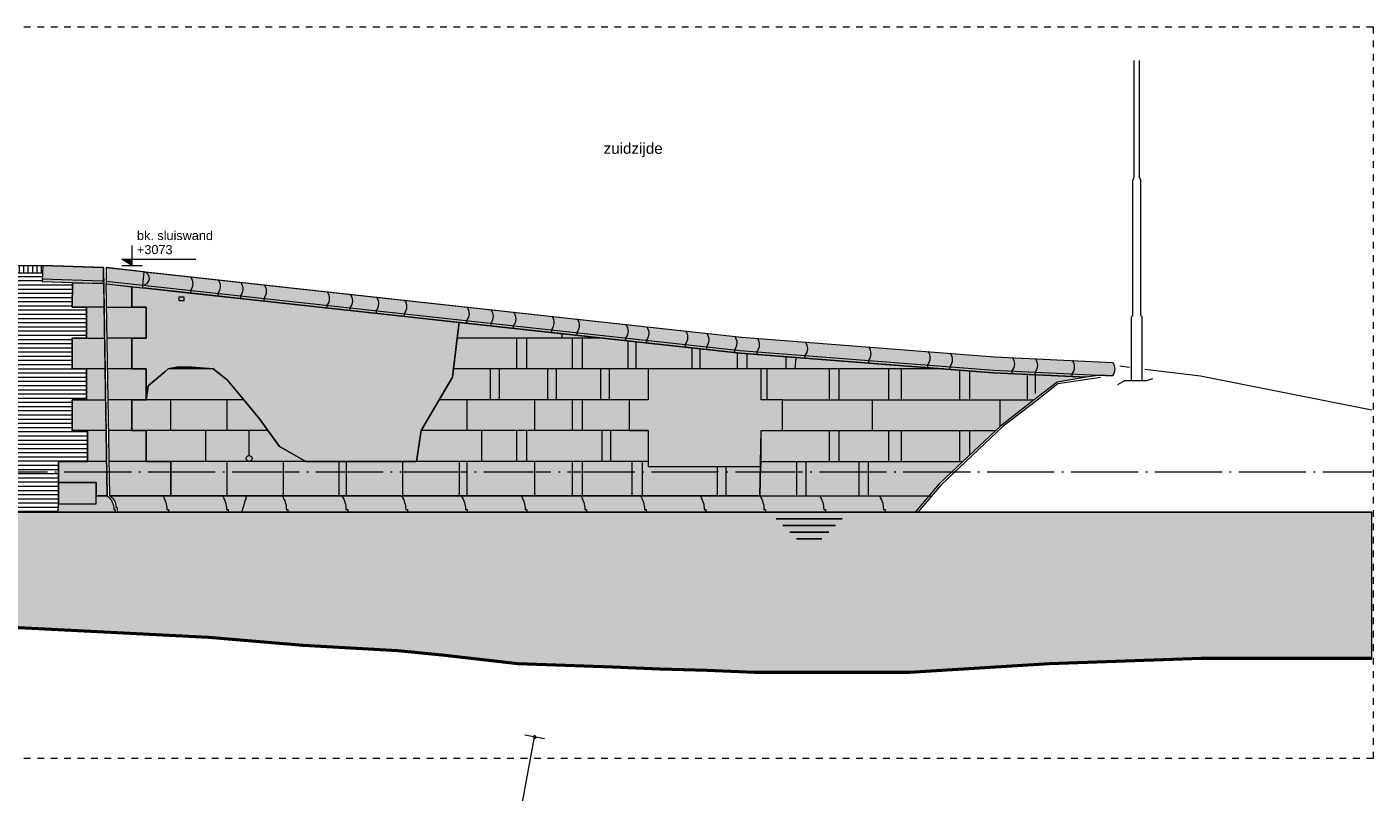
# Model space of a CAD drawing. Extents: x -294884 to 286267, y 0 to 1429765.
# Tile 170 of 178: x 7194 to 27250, y 1237691 to 1249093. Entities that reach past the tile are written whole.
import ezdxf

# ---------------------------------------------------------------- set-up
doc = ezdxf.new("R2010")
doc.units = 0
doc.header["$MEASUREMENT"] = 0
doc.linetypes.add('DASHDOT', pattern=[1250, 1000, -112.5, 25, -112.5])
doc.linetypes.add('DASHED', pattern=[200, 100, -100])
for name, color, linetype in [('A-0030-STRAMIEN', 1, 'Continuous'), ('A-0038-STR-MAATLIJN', 1, 'Continuous'), ('A-1100-TXT+MT-SO', 7, 'Continuous'), ('A-1130-TXT+MT-BE', 1, 'Continuous')]:
    doc.layers.add(name, color=color, linetype=linetype)
doc.dimstyles.new('@D00GM', dxfattribs={"dimtxt": 135, "dimasz": 1, "dimexe": 0.18, "dimexo": 0.0625, "dimgap": 13.5, "dimtad": 1, "dimdec": 0, "dimzin": 0, "dimdsep": 46, "dimtxsty": 'Standard', "dimblk": '^SD00____100_10', "dimcen": 0.09, "dimse1": 1, "dimse2": 1, "dimclrd": 1, "dimadec": 0, "dimazin": 0, "dimtfac": 1, "dimtdec": 4, "dimtmove": 0, "dimatfit": 3, "dimfxl": 0, "dimtolj": 1, "dimtzin": 0, "dimlwd": 13, "dimarcsym": 0})

# ---------------------------------------------------------------- blocks, each defined once
blk = doc.blocks.new('*D')
at = {"color": 1, "linetype": 'Continuous', "lineweight": 13}
for points in [[(62927, 114665), (63143, 119960)], [(63293, 119954), (62993, 119966)], [(79682, 118845), (79383, 118875)], [(79499, 118522), (79533, 118860)], [(78427, 113303), (78957, 118577)], [(79106, 118562), (78808, 118592)], [(79648, 118507), (79349, 118537)], [(79648, 118507), (79349, 118537)], [(79148, 115040), (79499, 118522)], [(78968, 113249), (79148, 115040)], [(79298, 115025), (78999, 115055)], [(79298, 115025), (78999, 115055)], [(63077, 114659), (62777, 114671)], [(78576, 113288), (78278, 113318)], [(79118, 113234), (78819, 113264)], [(79118, 113234), (78819, 113264)], [(78934, 112910), (78968, 113249)], [(79084, 112895), (78785, 112925)], [(-122398, 58428), (-122398, 58128)], [(-117098, 58425), (-117098, 58125)], [(-117098, 58275), (-122398, 58278)], [(26619, -2220), (26619, -1920)], [(26619, -2220), (26619, -1920)], [(31919, -2220), (31919, -1920)], [(31919, -2220), (31919, -1920)], [(26619, -2070), (31919, -2070)], [(26619, -2070), (31919, -2070)], [(117098, -58425), (117098, -58125)], [(122398, -58428), (122398, -58128)], [(117098, -58275), (122398, -58278)]]:
    blk.add_lwpolyline(points, dxfattribs=at)
at = {"color": 7, "linetype": 'Continuous', "lineweight": 18}
for points in [[(63166, 119959), (63144, 119983), (63120, 119961), (63142, 119937)], [(79555, 118858), (79535, 118883), (79510, 118863), (79530, 118838)], [(78980, 118574), (78960, 118599), (78934, 118579), (78955, 118554)], [(79521, 118520), (79501, 118545), (79476, 118524), (79496, 118499)], [(79521, 118520), (79501, 118545), (79476, 118524), (79496, 118499)], [(79171, 115037), (79151, 115063), (79126, 115042), (79146, 115017)], [(79171, 115037), (79151, 115063), (79126, 115042), (79146, 115017)], [(62950, 114664), (62928, 114688), (62904, 114666), (62926, 114642)], [(78450, 113301), (78429, 113326), (78404, 113305), (78425, 113280)], [(78991, 113246), (78971, 113272), (78945, 113251), (78966, 113226)], [(78991, 113246), (78971, 113272), (78945, 113251), (78966, 113226)], [(78957, 112908), (78937, 112933), (78911, 112913), (78932, 112888)], [(-122398, 58301), (-122421, 58278), (-122398, 58255), (-122375, 58278)], [(-117098, 58298), (-117121, 58275), (-117098, 58252), (-117075, 58275)], [(26619, -2093), (26642, -2070), (26619, -2047), (26596, -2070)], [(26619, -2093), (26642, -2070), (26619, -2047), (26596, -2070)], [(31919, -2093), (31942, -2070), (31919, -2047), (31896, -2070)], [(31919, -2093), (31942, -2070), (31919, -2047), (31896, -2070)], [(117098, -58298), (117121, -58275), (117098, -58252), (117075, -58275)], [(122398, -58301), (122421, -58278), (122398, -58255), (122375, -58278)]]:
    blk.add_lwpolyline(points, close=True, dxfattribs=at)
at = {"layer": 'A-0030-STRAMIEN', "color": 1, "linetype": 'Continuous', "lineweight": 13}
for points in [[(140965, 109469), (140670, 109524)], [(139855, 104285), (140818, 109496)], [(140003, 104257), (139708, 104312)], [(150193, -2166), (150193, -1866)], [(155493, -2166), (155493, -1866)], [(150193, -2016), (155493, -2016)], [(162027, -30782), (162027, -31082)], [(167327, -30782), (167327, -31082)], [(167327, -30932), (162027, -30932)]]:
    blk.add_lwpolyline(points, dxfattribs=at)
at = {"layer": 'A-0030-STRAMIEN', "color": 7, "linetype": 'Continuous', "lineweight": 18}
for points in [[(140840, 109492), (140822, 109519), (140795, 109501), (140814, 109474)], [(139878, 104280), (139859, 104307), (139833, 104289), (139851, 104262)], [(150193, -2039), (150216, -2016), (150193, -1993), (150170, -2016)], [(155493, -2039), (155516, -2016), (155493, -1993), (155470, -2016)], [(162027, -30909), (162004, -30932), (162027, -30955), (162050, -30932)], [(167327, -30909), (167304, -30932), (167327, -30955), (167350, -30932)]]:
    blk.add_lwpolyline(points, close=True, dxfattribs=at)
at = {"layer": 'A-0038-STR-MAATLIJN', "color": 1, "linetype": 'Continuous', "lineweight": 13}
for points in [[(54211, 116191), (54774, 129790)], [(54924, 129784), (54624, 129797)], [(93531, 103792), (95230, 122696)], [(95379, 122683), (95080, 122709)], [(54361, 116185), (54061, 116197)], [(132939, 106441), (134733, 116156)], [(134881, 116129), (134586, 116184)], [(141660, 114881), (141365, 114935)], [(140523, 109551), (141512, 114908)], [(139716, 105182), (140523, 109551)], [(140670, 109524), (140375, 109578)], [(140670, 109524), (140375, 109578)], [(133086, 106414), (132791, 106468)], [(139560, 104339), (139716, 105182)], [(139863, 105155), (139568, 105209)], [(139863, 105155), (139568, 105209)], [(139708, 104312), (139413, 104366)], [(93680, 103778), (93382, 103805)], [(58982, 102621), (58994, 102921)], [(58988, 102771), (64711, 102534)], [(64705, 102384), (64717, 102684)], [(136364, 96015), (136419, 96310)], [(136392, 96163), (141960, 95134)], [(141932, 94987), (141987, 95282)], [(98404, 84548), (98430, 84847)], [(98417, 84697), (105364, 84073)], [(105351, 83924), (105378, 84222)], [(27759, -1151), (27759, -1451)], [(41370, -1148), (41370, -1448)], [(80074, -1152), (80074, -1452)], [(99055, -1148), (99055, -1448)], [(151050, -1420), (151050, -1120)], [(160941, -1420), (160941, -1120)], [(41370, -1298), (27759, -1301)], [(99055, -1298), (80074, -1302)], [(151050, -1270), (160941, -1270)], [(150193, -1866), (150193, -1566)], [(151050, -1866), (151050, -1566)], [(151050, -1866), (151050, -1566)], [(155493, -1866), (155493, -1566)], [(155493, -1866), (155493, -1566)], [(160941, -1866), (160941, -1566)], [(85620, -2081), (85620, -1781)], [(85620, -2081), (85620, -1781)], [(150193, -1716), (151050, -1716)], [(151050, -1716), (155493, -1716)], [(155493, -1716), (160941, -1716)], [(163921, -1933), (163921, -1633)], [(163921, -1783), (167496, -1783)], [(167496, -1933), (167496, -1633)], [(87964, -2761), (87964, -2461)], [(89764, -2761), (89764, -2461)], [(89764, -2761), (89764, -2461)], [(93264, -2761), (93264, -2461)], [(87964, -2611), (89764, -2611)], [(89764, -2611), (93264, -2611)], [(16419, -29459), (16419, -29759)], [(30030, -29462), (30030, -29762)], [(16419, -29609), (30030, -29612)], [(85801, -29491), (85801, -29791)], [(85801, -29641), (104781, -29645)], [(104781, -29495), (104781, -29795)], [(156589, -30203), (156589, -29903)], [(166470, -30053), (156589, -30053)], [(166470, -30203), (166470, -29903)], [(91591, -30907), (91591, -30607)], [(95091, -30907), (95091, -30607)], [(95091, -30907), (95091, -30607)], [(96891, -30907), (96891, -30607)], [(95091, -30757), (91591, -30757)], [(96891, -30757), (95091, -30757)]]:
    blk.add_lwpolyline(points, dxfattribs=at)
at = {"layer": 'A-0038-STR-MAATLIJN', "color": 7, "linetype": 'Continuous', "lineweight": 18}
for points in [[(54797, 129790), (54775, 129813), (54751, 129791), (54773, 129768)], [(95253, 122694), (95232, 122719), (95207, 122698), (95228, 122673)], [(54234, 116190), (54212, 116214), (54188, 116192), (54210, 116168)], [(134756, 116152), (134737, 116179), (134711, 116161), (134729, 116134)], [(141535, 114904), (141516, 114930), (141490, 114912), (141508, 114885)], [(140545, 109547), (140527, 109574), (140500, 109555), (140519, 109528)], [(140545, 109547), (140527, 109574), (140500, 109555), (140519, 109528)], [(132961, 106437), (132943, 106463), (132916, 106445), (132934, 106418)], [(139738, 105178), (139720, 105205), (139693, 105186), (139712, 105159)], [(139738, 105178), (139720, 105205), (139693, 105186), (139712, 105159)], [(139583, 104335), (139564, 104362), (139538, 104343), (139556, 104317)], [(93554, 103790), (93533, 103815), (93508, 103794), (93529, 103769)], [(58987, 102748), (59011, 102770), (58989, 102794), (58965, 102772)], [(64710, 102511), (64734, 102533), (64712, 102557), (64688, 102535)], [(136387, 96140), (136414, 96158), (136396, 96185), (136369, 96167)], [(141956, 95112), (141982, 95130), (141964, 95157), (141937, 95138)], [(98415, 84674), (98440, 84695), (98419, 84720), (98394, 84699)], [(105362, 84050), (105387, 84071), (105366, 84096), (105342, 84075)], [(27759, -1278), (27736, -1301), (27759, -1324), (27782, -1301)], [(41370, -1275), (41347, -1298), (41370, -1321), (41393, -1298)], [(80074, -1279), (80051, -1302), (80074, -1325), (80097, -1302)], [(99055, -1275), (99032, -1298), (99055, -1321), (99078, -1298)], [(151050, -1293), (151073, -1270), (151050, -1247), (151027, -1270)], [(160941, -1293), (160964, -1270), (160941, -1247), (160918, -1270)], [(150193, -1739), (150216, -1716), (150193, -1693), (150170, -1716)], [(151050, -1739), (151073, -1716), (151050, -1693), (151027, -1716)], [(151050, -1739), (151073, -1716), (151050, -1693), (151027, -1716)], [(155493, -1739), (155516, -1716), (155493, -1693), (155470, -1716)], [(155493, -1739), (155516, -1716), (155493, -1693), (155470, -1716)], [(160941, -1739), (160964, -1716), (160941, -1693), (160918, -1716)], [(163921, -1806), (163944, -1783), (163921, -1760), (163898, -1783)], [(167496, -1806), (167519, -1783), (167496, -1760), (167473, -1783)], [(85620, -1954), (85643, -1931), (85620, -1908), (85597, -1931)], [(85620, -1954), (85643, -1931), (85620, -1908), (85597, -1931)], [(87964, -2634), (87987, -2611), (87964, -2588), (87941, -2611)], [(89764, -2634), (89787, -2611), (89764, -2588), (89741, -2611)], [(89764, -2634), (89787, -2611), (89764, -2588), (89741, -2611)], [(93264, -2634), (93287, -2611), (93264, -2588), (93241, -2611)], [(16419, -29586), (16442, -29609), (16419, -29632), (16396, -29609)], [(30030, -29589), (30053, -29612), (30030, -29635), (30007, -29612)], [(85801, -29618), (85824, -29641), (85801, -29664), (85778, -29641)], [(104781, -29622), (104804, -29645), (104781, -29668), (104758, -29645)], [(156589, -30076), (156566, -30053), (156589, -30030), (156612, -30053)], [(166470, -30076), (166447, -30053), (166470, -30030), (166492, -30053)], [(91591, -30780), (91568, -30757), (91591, -30734), (91614, -30757)], [(95091, -30780), (95068, -30757), (95091, -30734), (95114, -30757)], [(95091, -30780), (95068, -30757), (95091, -30734), (95114, -30757)], [(96891, -30780), (96868, -30757), (96891, -30734), (96914, -30757)]]:
    blk.add_lwpolyline(points, close=True, dxfattribs=at)
at = {"layer": 'A-0038-STR-MAATLIJN', "color": 1, "linetype": 'Continuous'}
blk.add_point((85620, -1931), dxfattribs=at)
at = {"layer": 'A-1130-TXT+MT-BE', "color": 1, "linetype": 'Continuous', "lineweight": 13}
for points in [[(62774, 119975), (63160, 129448)], [(63310, 129442), (63010, 129455)], [(62604, 115818), (62774, 119975)], [(62923, 119969), (62624, 119981)], [(62923, 119969), (62624, 119981)], [(62754, 115812), (62454, 115824)], [(62754, 115812), (62454, 115824)], [(62558, 114679), (62604, 115818)], [(62708, 114673), (62408, 114685)], [(-131879, 58064), (-131879, 57764)], [(-122398, 58058), (-122398, 57758)], [(-122398, 58058), (-122398, 57758)], [(-118237, 58056), (-118237, 57756)], [(-118237, 58056), (-118237, 57756)], [(-117097, 58055), (-117097, 57755)], [(-122398, 57908), (-131879, 57914)], [(-118237, 57906), (-122398, 57908)], [(-117097, 57905), (-118237, 57906)], [(26618, -1850), (26618, -1550)], [(27759, -1850), (27759, -1550)], [(27759, -1850), (27759, -1550)], [(31919, -1850), (31919, -1550)], [(31919, -1850), (31919, -1550)], [(41400, -1850), (41400, -1550)], [(26618, -1700), (27759, -1700)], [(27759, -1700), (31919, -1700)], [(31919, -1700), (41400, -1700)], [(25452, -30820), (25452, -30520)], [(25452, -30670), (30752, -30670)], [(30752, -30820), (30752, -30520)], [(71110, -33871), (70810, -33871)], [(70960, -34871), (70960, -33871)], [(115190, -33871), (114890, -33871)], [(115040, -34871), (115040, -33871)], [(71110, -34871), (70810, -34871)], [(115190, -34871), (114890, -34871)], [(117097, -58055), (117097, -57755)], [(118237, -58056), (118237, -57756)], [(118237, -58056), (118237, -57756)], [(122398, -58058), (122398, -57758)], [(122398, -58058), (122398, -57758)], [(117097, -57905), (118237, -57906)], [(118237, -57906), (122398, -57908)], [(122398, -57908), (131879, -57914)], [(131879, -58064), (131879, -57764)]]:
    blk.add_lwpolyline(points, dxfattribs=at)
at = {"layer": 'A-1130-TXT+MT-BE', "color": 7, "linetype": 'Continuous', "lineweight": 18}
for points in [[(63183, 129448), (63161, 129471), (63137, 129449), (63159, 129426)], [(62797, 119974), (62774, 119998), (62751, 119976), (62773, 119952)], [(62797, 119974), (62774, 119998), (62751, 119976), (62773, 119952)], [(62627, 115817), (62605, 115841), (62581, 115819), (62603, 115795)], [(62627, 115817), (62605, 115841), (62581, 115819), (62603, 115795)], [(62581, 114678), (62559, 114702), (62535, 114680), (62557, 114656)], [(-131879, 57937), (-131902, 57914), (-131879, 57891), (-131856, 57914)], [(-122398, 57931), (-122421, 57908), (-122398, 57885), (-122375, 57908)], [(-122398, 57931), (-122421, 57908), (-122398, 57885), (-122375, 57908)], [(-118237, 57929), (-118260, 57906), (-118237, 57883), (-118214, 57906)], [(-118237, 57929), (-118260, 57906), (-118237, 57883), (-118214, 57906)], [(-117097, 57928), (-117120, 57905), (-117097, 57882), (-117074, 57905)], [(26618, -1723), (26641, -1700), (26618, -1677), (26595, -1700)], [(27759, -1723), (27782, -1700), (27759, -1677), (27736, -1700)], [(27759, -1723), (27782, -1700), (27759, -1677), (27736, -1700)], [(31919, -1723), (31942, -1700), (31919, -1677), (31896, -1700)], [(31919, -1723), (31942, -1700), (31919, -1677), (31896, -1700)], [(41400, -1723), (41423, -1700), (41400, -1677), (41377, -1700)], [(25452, -30693), (25475, -30670), (25452, -30647), (25429, -30670)], [(30752, -30693), (30775, -30670), (30752, -30647), (30729, -30670)], [(70982, -33871), (70960, -33848), (70937, -33871), (70960, -33894)], [(115063, -33871), (115040, -33848), (115017, -33871), (115040, -33894)], [(70982, -34871), (70960, -34848), (70937, -34871), (70960, -34894)], [(115063, -34871), (115040, -34848), (115017, -34871), (115040, -34894)], [(117097, -57928), (117120, -57905), (117097, -57882), (117074, -57905)], [(118237, -57929), (118260, -57906), (118237, -57883), (118214, -57906)], [(118237, -57929), (118260, -57906), (118237, -57883), (118214, -57906)], [(122398, -57931), (122421, -57908), (122398, -57885), (122375, -57908)], [(122398, -57931), (122421, -57908), (122398, -57885), (122375, -57908)], [(131879, -57937), (131902, -57914), (131879, -57891), (131856, -57914)]]:
    blk.add_lwpolyline(points, close=True, dxfattribs=at)
at = {"color": 7, "linetype": 'Continuous', "char_height": 135, "attachment_point": 7, "line_spacing_factor": 0.933333}
for s, insert, rotation in [('{\\fArial|b0|i0|c12|p0;340}', (79443, 118543), 84.2582), ('{\\fArial|b0|i0|c12|p0;5300}', (62969, 117109), 87.6654), ('{\\fArial|b0|i0|c12|p0;3500}', (79246, 116581), 84.2577), ('{\\fArial|b0|i0|c12|p0;5300}', (78614, 115740), 84.2577), ('{\\fArial|b0|i0|c12|p0;1800}', (78980, 113945), 84.2577), ('{\\fArial|b0|i0|c12|p0;340}', (78879, 112931), 84.2582), ('{\\fArial|b0|i0|c12|p0;5300}', (-119954, 58369), 359.9654), ('{\\fArial|b0|i0|c12|p0;5300}', (119541, -58219), 359.9654)]:
    blk.add_mtext(s, dxfattribs=dict(at, insert=insert, rotation=rotation))
at = {"color": 7, "linetype": 'Continuous', "insert": (29063, -2013), "char_height": 135, "attachment_point": 7, "line_spacing_factor": 0.933333}
blk.add_mtext('{\\fArial|b0|i0|c12|p0;5300}', dxfattribs=at)
blk.add_mtext('{\\fArial|b0|i0|c12|p0;5300}', dxfattribs=at)
at = {"layer": 'A-0030-STRAMIEN', "color": 7, "linetype": 'Continuous', "insert": (140224, 106660), "char_height": 162, "attachment_point": 7, "rotation": 79.5354, "line_spacing_factor": 0.933333}
blk.add_mtext('{\\fArial|b0|i0|c12|p0;5300}', dxfattribs=at)
at = {"layer": 'A-0030-STRAMIEN', "color": 7, "linetype": 'Continuous', "char_height": 162, "attachment_point": 7, "line_spacing_factor": 0.933333}
for insert in [(152596, -1947), (164429, -30821)]:
    blk.add_mtext('{\\fArial|b0|i0|c12|p0;5300}', dxfattribs=dict(at, insert=insert))
at = {"layer": 'A-0038-STR-MAATLIJN', "color": 7, "linetype": 'Continuous', "char_height": 162, "attachment_point": 7, "line_spacing_factor": 0.933333}
for s, insert, rotation in [('{\\fArial|b0|i0|c12|p0;13611}', (54411, 122684), 87.6307), ('{\\fArial|b0|i0|c12|p0;18980}', (94284, 112942), 84.865), ('{\\fArial|b0|i0|c12|p0;5448}', (140905, 111999), 79.5354), ('{\\fArial|b0|i0|c12|p0;9880}', (133723, 111068), 79.535), ('{\\fArial|b0|i0|c12|p0;4443}', (140007, 107136), 79.5354), ('{\\fArial|b0|i0|c12|p0;857}', (139536, 104591), 79.5354), ('{\\fArial|b0|i0|c12|p0;5728}', (61605, 102732), 357.6307), ('{\\fArial|b0|i0|c12|p0;5662}', (138945, 95761), 349.535), ('{\\fArial|b0|i0|c12|p0;6975}', (101650, 84476), 354.865), ('{\\fArial|b0|i0|c12|p0;13611}', (34255, -1189), 0.011), ('{\\fArial|b0|i0|c12|p0;18980}', (89255, -1189), 0.011), ('{\\fArial|b0|i0|c12|p0;9890}', (155748, -1201), 0), ('{\\fArial|b0|i0|c12|p0;13611}', (22915, -29499), 359.989), ('{\\fArial|b0|i0|c12|p0;18980}', (94982, -29532), 359.989), ('{\\fArial|b0|i0|c12|p0;9880}', (161282, -29984), 360)]:
    blk.add_mtext(s, dxfattribs=dict(at, insert=insert, rotation=rotation))
for s, insert in [('{\\fArial|b0|i0|c12|p0;857}', (150436, -1647)), ('{\\fArial|b0|i0|c12|p0;4443}', (153024, -1647)), ('{\\fArial|b0|i0|c12|p0;5448}', (157970, -1647)), ('{\\fArial|b0|i0|c12|p0;3575}', (165461, -1714)), ('{\\fArial|b0|i0|c12|p0;1800}', (88617, -2542)), ('{\\fArial|b0|i0|c12|p0;3500}', (91267, -2542)), ('{\\fArial|b0|i0|c12|p0;3500}', (93094, -30688)), ('{\\fArial|b0|i0|c12|p0;1800}', (95744, -30688))]:
    blk.add_mtext(s, dxfattribs=dict(at, insert=insert))
at = {"layer": 'A-1130-TXT+MT-BE', "color": 7, "linetype": 'Continuous', "char_height": 135, "attachment_point": 7, "line_spacing_factor": 0.933333}
for s, insert, rotation in [('{\\fArial|b0|i0|c12|p0;9481}', (62901, 124508), 87.6653), ('{\\fArial|b0|i0|c12|p0;4160}', (62623, 117693), 87.6653), ('{\\fArial|b0|i0|c12|p0;1140}', (62515, 115045), 87.6653), ('{\\fArial|b0|i0|c12|p0;9481}', (-127344, 58004), 359.9653), ('{\\fArial|b0|i0|c12|p0;4160}', (-120524, 58000), 359.9653), ('{\\fArial|b0|i0|c12|p0;1140}', (-117873, 57998), 359.9653), ('{\\fArial|b0|i0|c12|p0;1140}', (26982, -1643), 360), ('{\\fArial|b0|i0|c12|p0;4160}', (29633, -1643), 360), ('{\\fArial|b0|i0|c12|p0;9481}', (36454, -1643), 360), ('{\\fArial|b0|i0|c12|p0;1000}', (70902, -34578), 90), ('{\\fArial|b0|i0|c12|p0;1000}', (114982, -34578), 90), ('{\\fArial|b0|i0|c12|p0;1140}', (117461, -57848), 359.9654), ('{\\fArial|b0|i0|c12|p0;4160}', (120111, -57849), 359.9654), ('{\\fArial|b0|i0|c12|p0;9481}', (126932, -57853), 359.9654)]:
    blk.add_mtext(s, dxfattribs=dict(at, insert=insert, rotation=rotation))
at = {"layer": 'A-1130-TXT+MT-BE', "color": 7, "linetype": 'Continuous', "insert": (27896, -30612), "char_height": 135, "attachment_point": 7, "line_spacing_factor": 0.933333}
blk.add_mtext('{\\fArial|b0|i0|c12|p0;5300}', dxfattribs=at)
blk = doc.blocks.new('^SD00____100_10')
at = {"layer": 'A-1130-TXT+MT-BE', "color": 7, "linetype": 'Continuous', "lineweight": 18}
blk.add_lwpolyline([(0, -23), (23, 0), (0, 23), (-23, 0)], close=True, dxfattribs=at)
at = {"layer": 'A-1130-TXT+MT-BE', "color": 1, "linetype": 'Continuous', "lineweight": 13}
blk.add_lwpolyline([(0, -150), (0, 150)], dxfattribs=at)
blk = doc.blocks.new('M-NIEUW_271')
at = {"linetype": 'Continuous', "lineweight": 5}
h = blk.add_hatch(dxfattribs=at)
h.set_pattern_fill('@AVMWV', color=8, style=0, pattern_type=0)
h.set_pattern_definition([(90, (0, 0), (-65, 4e-15), [])])
h.paths.add_polyline_path([(167177, -31667), (167177, -31777), (170410, -31777), (170412, -31667)], flags=0)
for color, points in [(8, [(171317, -31694), (171316, -31939), (171300, -31934), (170403, -31907), (170413, -31667)]), (253, [(171591, -31572), (171741, -31572), (171741, -31667)]), (8, [(171925, -31760), (171903, -31959), (171903, -32000), (171359, -31940), (171355, -31698)]), (8, [(171903, -32000), (171903, -31959), (171925, -31760), (180823, -32732), (184594, -33025), (186352, -33110, -0.331341), (186348, -33310), (186161, -33301), (185961, -33332), (184579, -33264), (180801, -32971)]), (8, [(171372, -35100), (171210, -35100), (171210, -34902), (170646, -34902), (170646, -34587), (171077, -34587), (171077, -34127), (170850, -34127), (170850, -33667), (171065, -33667), (171065, -33207), (170850, -33207), (170850, -32747), (171065, -32747), (171065, -32287), (170850, -32287), (170853, -31929), (171304, -31934), (171321, -31936)]), (8, [(171359, -31940), (171741, -31982), (171741, -32287), (171955, -32287), (171955, -32747), (171741, -32747), (171741, -33207), (171955, -33207), (171955, -33667), (171741, -33667), (171741, -34127), (171955, -34127), (171955, -34587), (172319, -34587), (172319, -35100), (171410, -35100)]), (254, [(176615, -32514), (176587, -32747), (176531, -33207), (176516, -33331), (176319, -33667), (176050, -34127), (175980, -34587), (174330, -34587), (173940, -34361), (173768, -34127), (173640, -33951), (173410, -33667), (173160, -33371), (172950, -33207), (172630, -33181), (172410, -33181), (172280, -33207), (172230, -33250), (171984, -33461), (171955, -33667), (171955, -33207), (171741, -33207), (171741, -32747), (171955, -32747), (171955, -32287), (171741, -32287), (171741, -31982), (171903, -32000), (172611, -32077), (174646, -32299)]), (8, [(172319, -35100), (172319, -35021), (172319, -34971), (172319, -34871), (172319, -34587), (171955, -34587), (171955, -34127), (171741, -34127), (171741, -33667), (171955, -33667), (171966, -33594), (171984, -33461), (172230, -33250), (172280, -33207), (172410, -33181), (172630, -33181), (172950, -33207), (173160, -33371), (173410, -33667), (173640, -33951), (173940, -34361), (174330, -34587), (175418, -34587), (175980, -34587), (176050, -34127), (176516, -33331), (176615, -32514), (180801, -32971), (182459, -33100), (184579, -33264), (185961, -33332), (185523, -33403), (185182, -33668), (184704, -34038), (184670, -34070), (184610, -34127), (184122, -34587), (183768, -34921), (183411, -35340), (173376, -35340), (173452, -35100), (179430, -35100), (181097, -35100), (181116, -34127), (181431, -34127), (181431, -33667), (181113, -33667), (181113, -33207), (179430, -33207), (179430, -33667), (179150, -33667), (179150, -34127), (179430, -34127), (179430, -34661), (181106, -34661), (181097, -35100), (173452, -35100)]), (254, [(179430, -34127), (179150, -34127), (179150, -33667), (179430, -33667), (179430, -33207), (181113, -33207), (181113, -33667), (181431, -33667), (181431, -34127), (181116, -34127), (181116, -34503), (181116, -34661), (180056, -34661), (179430, -34661)]), (8, [(170646, -35220), (170646, -34902), (171210, -34902), (171210, -35100), (171372, -35100, -0.236169), (171472, -35300), (171492, -35300), (171492, -35340), (170641, -35340)]), (8, [(173452, -35100), (173376, -35340), (171522, -35340), (171522, -35270), (171500, -35270, 0.28015), (171410, -35100)]), (111, [(135732, -37882), (135732, -35340), (190212, -35340), (190212, -37521), (187671, -37521), (185410, -37600), (183324, -37730), (181018, -37730), (180312, -37700), (179607, -37680), (178901, -37650), (177490, -37600), (176408, -37480), (175703, -37410), (174997, -37370), (174292, -37330), (173586, -37270), (172880, -37210), (168976, -37010), (168271, -37010), (167565, -37000), (166859, -37000), (165778, -37000), (165073, -37000), (164367, -37000), (163661, -37030), (162956, -37030), (162250, -37030), (161544, -37040), (160463, -37020), (159758, -37030), (159052, -37070), (158346, -37060), (157641, -37110), (156935, -37090), (156229, -37160), (155148, -37170), (154443, -37180), (153361, -37200), (152280, -37220), (151199, -37230), (150118, -37250), (149412, -37270), (148707, -37290), (148001, -37310), (146920, -37310), (146214, -37370), (145509, -37390), (144803, -37410), (143722, -37370), (143016, -37480), (142311, -37500), (140524, -37480), (139818, -37590), (139113, -37610), (137701, -37730), (136996, -37820), (136290, -37850)])]:
    blk.add_hatch(color=color, dxfattribs=at).paths.add_polyline_path(points, flags=0)
h = blk.add_hatch(dxfattribs=at)
h.set_pattern_fill('@AVMWH2', color=251, style=0, pattern_type=0)
h.set_pattern_definition([(0, (0, 0), (0, 62.5), [])])
h.paths.add_polyline_path([(156940, -35261), (156940, -34058), (157140, -34058), (157160, -33471), (157450, -33481), (157450, -33791), (157660, -33791), (157660, -33411), (157622, -33361), (157604, -32591), (157529, -32572), (157498, -31999), (157406, -31959), (157401, -31777), (162179, -31777), (162174, -32240), (162179, -32240), (162179, -31777), (170410, -31777), (170410, -31934), (170853, -31929), (170850, -32287), (171065, -32287), (171065, -32747), (170850, -32747), (170850, -33207), (171065, -33207), (171065, -33667), (170850, -33667), (170850, -34127), (171077, -34127), (171077, -34587), (170646, -34587), (170646, -35220), (170641, -35340), (169950, -35340), (169950, -34902), (166810, -34902), (166810, -34527), (166920, -34527), (166920, -34090), (166810, -34090), (166810, -33778), (166920, -33778), (166920, -33466), (166810, -33466), (166810, -33090), (166920, -33090), (166920, -32715), (166840, -32715), (166840, -32240), (166225, -32240), (166225, -32715), (166305, -32715), (166305, -33090), (166220, -33090), (166225, -33466), (166305, -33466), (166305, -33778), (166225, -33778), (166225, -34090), (166360, -34090), (166360, -34527), (166440, -34527), (166440, -34902), (164470, -34902), (164470, -35261), (163011, -35261), (163011, -34653), (163131, -34653), (163131, -34155), (163011, -34155), (163011, -33590), (163131, -33590), (163131, -33215), (163011, -33215), (163011, -32715), (163131, -32715), (163131, -32240), (162591, -32240), (162591, -32715), (162421, -32715), (162421, -33215), (162581, -33215), (162581, -33590), (162421, -33590), (162421, -35261)], flags=0)
at = {"color": 7, "linetype": 'DASHED', "lineweight": 0}
blk.add_lwpolyline([(135732, -39011), (135732, -28111), (190232, -28111), (190232, -39011)], close=True, dxfattribs=at)
at = {"color": 1, "linetype": 'Continuous', "lineweight": 13}
for points in [[(186632, -33380), (186632, -32430), (186652, -32410), (186652, -30400), (186671, -30350), (186671, -28610)], [(186791, -33380), (186791, -32430), (186771, -32410), (186771, -30400), (186752, -30350), (186752, -28610)], [(171741, -31367), (171741, -31667), (171591, -31572), (172691, -31572)], [(171591, -31667), (171891, -31667)], [(167177, -31777), (170410, -31777)], [(170413, -31907), (171310, -31934), (171326, -31936)], [(170646, -34902), (170646, -34587), (171077, -34587), (171077, -34127), (170850, -34127), (170850, -33667), (171065, -33667), (171065, -33207), (170850, -33207), (170850, -32747), (171065, -32747), (171065, -32287), (170850, -32287), (170853, -31929)], [(171359, -31940), (180801, -32971), (184579, -33264), (185961, -33332)], [(171741, -31982), (171741, -32287), (171955, -32287), (171955, -32747), (171741, -32747), (171741, -33207), (171955, -33207), (171955, -33667), (171741, -33667), (171741, -34127), (171955, -34127), (171955, -34587), (172319, -34587), (172319, -35100)], [(171955, -33667), (171984, -33461), (172230, -33250), (172280, -33207), (172410, -33181), (172630, -33181), (172950, -33207), (173160, -33371), (173410, -33667), (173640, -33951), (173768, -34127), (173940, -34361), (174330, -34587), (175980, -34587), (176050, -34127), (176319, -33667), (176516, -33331), (176531, -33207), (176587, -32747), (176615, -32514)], [(181116, -34661), (181116, -34127), (181431, -34127), (181431, -33667), (181113, -33667), (181113, -33207), (179430, -33207), (179430, -33667), (179150, -33667), (179150, -34127), (179430, -34127), (179430, -34661)], [(170641, -35340), (170646, -35220), (171210, -35220), (171210, -34902), (170646, -34902), (170646, -35220)], [(171372, -35100), (171210, -35100)]]:
    blk.add_lwpolyline(points, dxfattribs=at)
at = {"color": 7, "linetype": 'Continuous', "lineweight": 18}
for points in [[(167177, -31667), (167177, -31667), (170412, -31667)], [(170413, -31667), (170403, -31907)], [(170413, -31667), (171308, -31694), (171317, -31694)], [(170404, -31867), (171303, -31894), (171316, -31896)], [(171317, -31694), (171372, -35100)], [(171355, -31698), (180823, -32732), (184594, -33025), (186352, -33110)], [(171358, -31900), (180804, -32931), (184581, -33224), (186348, -33310)], [(186461, -33160), (186601, -33180)], [(186831, -33212), (187661, -33310), (190212, -33818)], [(186171, -33335), (185535, -33431), (185200, -33691), (184723, -34061), (183790, -34941), (183450, -35340)], [(186431, -33440), (186531, -33380), (186861, -33380), (186951, -33350)], [(171410, -35100), (183655, -35100)]]:
    blk.add_lwpolyline(points, dxfattribs=at)
at = {"color": 8, "linetype": 'Continuous', "lineweight": 13}
for points in [[(170413, -31667), (170403, -31907), (171300, -31934), (171316, -31939), (171317, -31694)], [(171355, -31698), (171359, -31940), (171903, -32000), (171903, -31959), (171925, -31760)], [(171321, -31936), (171304, -31934), (170853, -31929), (170850, -32287), (171065, -32287), (171065, -32747), (170850, -32747), (170850, -33207), (171065, -33207), (171065, -33667), (170850, -33667), (170850, -34127), (171077, -34127), (171077, -34587), (170646, -34587), (170646, -34902), (171210, -34902), (171210, -35100), (171372, -35100)], [(171359, -31940), (171741, -31982), (171741, -32287), (171955, -32287), (171955, -32747), (171741, -32747), (171741, -33207), (171955, -33207), (171955, -33667), (171741, -33667), (171741, -34127), (171955, -34127), (171955, -34587), (172319, -34587), (172319, -35100), (171410, -35100)], [(172319, -35100), (172319, -35021), (172319, -34971), (172319, -34871), (172319, -34587), (171955, -34587), (171955, -34127), (171741, -34127), (171741, -33667), (171955, -33667), (171966, -33594), (171984, -33461), (172230, -33250), (172280, -33207), (172410, -33181), (172630, -33181), (172950, -33207), (173160, -33371), (173410, -33667), (173640, -33951), (173940, -34361), (174330, -34587), (175418, -34587), (175980, -34587), (176050, -34127), (176516, -33331), (176615, -32514), (180801, -32971), (182459, -33100), (184579, -33264), (185961, -33332), (185523, -33403), (185182, -33668), (184704, -34038), (184670, -34070), (184610, -34127), (184122, -34587), (183768, -34921), (183411, -35340), (173376, -35340), (173452, -35100), (179430, -35100), (181097, -35100), (181116, -34127), (181431, -34127), (181431, -33667), (181113, -33667), (181113, -33207), (179430, -33207), (179430, -33667), (179150, -33667), (179150, -34127), (179430, -34127), (179430, -34661), (181106, -34661), (181097, -35100), (173452, -35100)]]:
    blk.add_lwpolyline(points, close=True, dxfattribs=at)
for points in [[(171903, -32000), (171903, -31959), (171925, -31760), (180823, -32732), (184594, -33025), (186352, -33110, -0.331341), (186348, -33310), (186161, -33301), (185961, -33332), (184579, -33264), (180801, -32971)], [(170646, -35220), (170646, -34902), (171210, -34902), (171210, -35100), (171372, -35100, -0.236169), (171472, -35300), (171492, -35300), (171492, -35340), (170641, -35340)], [(171410, -35100, -0.28015), (171500, -35270), (171522, -35270), (171522, -35340), (173376, -35340), (173452, -35100), (173452, -35100)]]:
    blk.add_lwpolyline(points, format="xyb", close=True, dxfattribs=at)
at = {"color": 7, "linetype": 'Continuous', "lineweight": 18}
for points in [[(171903, -31959, 0.868081), (171925, -31760)], [(186352, -33110, -0.331341), (186348, -33310)], [(171372, -35100, -0.236068), (171472, -35300), (171492, -35300), (171492, -35340)]]:
    blk.add_lwpolyline(points, format="xyb", dxfattribs=at)
at = {"color": 1, "linetype": 'Continuous', "lineweight": 13}
for points in [[(172615, -31836, -0.331341), (172611, -32037), (172611, -32077)], [(173024, -31880, -0.331341), (173020, -32081), (173020, -32121)], [(173361, -31917, -0.331341), (173357, -32118), (173357, -32158)], [(173710, -31955, -0.331341), (173706, -32156), (173706, -32196)], [(174650, -32058, -0.331341), (174646, -32259), (174646, -32299)], [(174994, -32095, -0.331341), (174989, -32296), (174989, -32336)], [(175383, -32138, -0.331341), (175379, -32339), (175379, -32379)], [(175801, -32184, -0.331341), (175797, -32384), (175797, -32425)], [(175801, -32184, -0.331341), (175797, -32384), (175797, -32425)], [(176732, -32285, -0.331341), (176727, -32486), (176727, -32526)], [(177090, -32324, -0.331341), (177086, -32525), (177086, -32565)], [(177427, -32361, -0.331341), (177423, -32562), (177423, -32602)], [(177995, -32423, -0.331341), (177991, -32624), (177991, -32664)], [(178374, -32464, -0.331341), (178370, -32665), (178370, -32705)], [(179101, -32544, -0.331341), (179096, -32745), (179096, -32785)], [(179410, -32578, -0.331341), (179406, -32778), (179406, -32819)], [(179988, -32641, -0.331341), (179984, -32841), (179984, -32882)], [(180304, -32675, -0.331341), (180299, -32876), (180299, -32916)], [(180721, -32721, -0.331341), (180717, -32921), (180717, -32962)], [(181055, -32749, -0.331341), (181051, -32950), (181051, -32990)], [(181773, -32805, -0.331341), (181768, -33005), (181768, -33046)], [(182716, -32878, -0.331341), (182712, -33079), (182712, -33119)], [(183597, -32946, -0.331341), (183593, -33147), (183593, -33187)], [(183931, -32974, -0.331341), (183927, -33175), (183927, -33215)], [(184856, -33035, -0.331341), (184852, -33236), (184852, -33276)], [(185199, -33052, -0.331341), (185195, -33253), (185195, -33293)], [(185750, -33079, -0.331341), (185745, -33279), (185745, -33320)], [(172201, -35100, -0.150368), (172261, -35300), (172286, -35300), (172286, -35340)], [(173090, -35100, -0.150368), (173150, -35300), (173175, -35300), (173175, -35340)], [(173980, -35100, -0.150368), (174040, -35300), (174065, -35300), (174065, -35340)], [(174870, -35100, -0.150368), (174930, -35300), (174955, -35300), (174955, -35340)], [(175759, -35100, -0.150368), (175819, -35300), (175844, -35300), (175844, -35340)], [(176649, -35100, -0.150368), (176709, -35300), (176734, -35300), (176734, -35340)], [(177539, -35100, -0.150368), (177599, -35300), (177624, -35300), (177624, -35340)], [(178428, -35100, -0.150368), (178488, -35300), (178513, -35300), (178513, -35340)], [(179318, -35100, -0.150368), (179378, -35300), (179403, -35300), (179403, -35340)], [(180207, -35100, -0.150368), (180267, -35300), (180292, -35300), (180292, -35340)], [(181097, -35100, -0.150368), (181157, -35300), (181182, -35300), (181182, -35340)], [(181987, -35100, -0.150368), (182047, -35300), (182072, -35300), (182072, -35340)], [(182876, -35100, -0.150368), (182936, -35300), (182961, -35300), (182961, -35340)]]:
    blk.add_lwpolyline(points, format="xyb", dxfattribs=at)
at = {"color": 254, "linetype": 'Continuous', "lineweight": 13}
for points in [[(176615, -32514), (176587, -32747), (176531, -33207), (176516, -33331), (176319, -33667), (176050, -34127), (175980, -34587), (174330, -34587), (173940, -34361), (173768, -34127), (173640, -33951), (173410, -33667), (173160, -33371), (172950, -33207), (172630, -33181), (172410, -33181), (172280, -33207), (172230, -33250), (171984, -33461), (171955, -33667), (171955, -33207), (171741, -33207), (171741, -32747), (171955, -32747), (171955, -32287), (171741, -32287), (171741, -31982), (171903, -32000), (172611, -32077), (174646, -32299)], [(179430, -34661), (179430, -34661), (180056, -34661), (181116, -34661), (181116, -34503), (181116, -34503), (181116, -34127), (181431, -34127), (181431, -33667), (181113, -33667), (181113, -33207), (179430, -33207), (179430, -33667), (179150, -33667), (179150, -34127), (179430, -34127)]]:
    blk.add_lwpolyline(points, close=True, dxfattribs=at)
at = {"color": 8, "linetype": 'Continuous', "lineweight": 5}
for points in [[(171326, -32287), (171065, -32287)], [(171364, -32286), (171741, -32287)], [(178150, -32747), (178150, -32681)], [(171065, -32747), (171334, -32747)], [(171741, -32747), (171372, -32747)], [(178748, -32747), (176587, -32747)], [(177470, -32747), (177470, -33207)], [(177620, -32747), (177620, -33207)], [(178300, -32747), (178300, -33207)], [(178450, -32747), (178450, -33207)], [(179130, -32788), (179130, -33207)], [(179250, -32809), (179250, -33207)], [(180080, -32887), (180080, -33207)], [(180200, -32905), (180200, -33207)], [(180760, -32966), (180760, -33207)], [(180900, -32979), (180900, -33207)], [(181490, -33207), (181490, -33024)], [(181630, -33035), (181617, -33207)], [(171341, -33207), (171065, -33207)], [(171741, -33207), (171379, -33207)], [(172950, -33207), (172280, -33207)], [(183838, -33207), (176531, -33207)], [(177080, -33207), (177080, -33667)], [(177210, -33207), (177210, -33667)], [(177930, -33207), (177930, -33667)], [(178060, -33207), (178060, -33667)], [(178720, -33207), (178720, -33667)], [(178850, -33207), (178850, -33667)], [(181200, -33207), (181200, -33667)], [(182130, -33207), (182130, -33667)], [(182270, -33207), (182270, -33667)], [(183010, -33207), (183010, -33667)], [(183200, -33207), (183200, -33667)], [(184070, -33225), (184070, -33667)], [(184220, -33236), (184220, -33667)], [(185080, -33289), (185080, -33667)], [(185195, -33293), (185195, -33573)], [(171065, -33667), (171349, -33667)], [(171741, -33667), (171387, -33667)], [(173410, -33667), (171955, -33667)], [(172319, -34127), (172319, -33667)], [(173160, -34127), (173160, -33667)], [(179430, -33667), (176319, -33667)], [(176730, -33667), (176730, -34127)], [(177740, -33667), (177740, -34127)], [(178300, -33667), (178300, -34127)], [(178450, -33667), (178450, -34127)], [(181431, -33667), (185182, -33668)], [(182770, -33667), (182770, -34127)], [(184670, -33667), (184670, -34070)], [(171356, -34127), (171077, -34127)], [(171741, -34127), (171394, -34127)], [(173768, -34127), (171891, -34127)], [(172840, -34587), (172840, -34127)], [(173487, -34498), (173487, -34127)], [(179430, -34127), (176050, -34127)], [(176950, -34127), (176950, -34587)], [(177470, -34127), (177470, -34587)], [(177620, -34127), (177620, -34587)], [(178740, -34127), (178740, -34587)], [(178870, -34127), (178870, -34587)], [(181431, -34127), (184610, -34127)], [(182130, -34127), (182130, -34587)], [(182270, -34127), (182270, -34587)], [(183010, -34127), (183010, -34587)], [(183200, -34127), (183200, -34587)], [(184070, -34127), (184070, -34587)], [(184220, -34127), (184220, -34495)], [(171364, -34587), (171077, -34587)], [(171955, -34587), (171402, -34587)], [(178693, -34587), (171955, -34587)], [(172319, -35100), (172319, -34587)], [(173160, -35100), (173160, -34587)], [(174001, -35100), (174001, -34587)], [(174828, -35100), (174828, -34587)], [(174938, -35100), (174938, -34587)], [(175779, -35100), (175779, -34587)], [(176620, -35100), (176620, -34587)], [(176730, -34587), (176730, -35100)], [(177740, -34587), (177740, -35100)], [(178300, -34587), (178300, -35100)], [(178450, -34587), (178450, -35100)], [(179430, -34587), (178693, -34587)], [(179190, -34587), (179190, -35100)], [(179340, -34587), (179340, -35100)], [(180460, -34661), (180460, -35100)], [(180590, -34661), (180590, -35100)], [(181116, -34587), (184122, -34587)], [(181640, -34587), (181640, -35100)], [(181780, -34587), (181780, -35100)], [(182570, -34587), (182570, -35100)], [(182710, -34587), (182710, -35100)]]:
    blk.add_lwpolyline(points, dxfattribs=at)
at = {"color": 7, "linetype": 'Continuous', "lineweight": 18}
blk.add_lwpolyline([(172440, -32190), (172520, -32190), (172520, -32140), (172440, -32140)], close=True, dxfattribs=at)
at = {"color": 1, "linetype": 'DASHDOT', "lineweight": 13}
blk.add_lwpolyline([(135732, -34740), (190212, -34740)], dxfattribs=at)
at = {"color": 111, "linetype": 'Continuous', "lineweight": 13}
blk.add_lwpolyline([(168976, -37010), (172880, -37210), (173586, -37270), (174292, -37330), (174997, -37370), (175703, -37410), (176408, -37480), (177490, -37600), (178901, -37650), (179607, -37680), (180312, -37700), (181018, -37730), (183324, -37730), (185410, -37600), (187671, -37521), (190212, -37521), (190212, -35340), (135732, -35340)], dxfattribs=at)
at = {"color": 5, "linetype": 'Continuous', "lineweight": 25}
for points in [[(135732, -35340), (190212, -35340)], [(182321, -35440), (181340, -35440)], [(182221, -35540), (181440, -35540)], [(182121, -35640), (181540, -35640)], [(182021, -35740), (181640, -35740)]]:
    blk.add_lwpolyline(points, dxfattribs=at)
at = {"color": 92, "linetype": 'Continuous', "lineweight": 50}
blk.add_lwpolyline([(190212, -37521), (187671, -37521), (185410, -37600), (183324, -37730), (181018, -37730), (180312, -37700), (179607, -37680), (178901, -37650), (177490, -37600), (176408, -37480), (175703, -37410), (174997, -37370), (174292, -37330), (173586, -37270), (172880, -37210), (168976, -37010)], dxfattribs=at)
at = {"color": 1, "linetype": 'Continuous', "lineweight": 13}
blk.add_circle((173487, -34542), 44.6, dxfattribs=at)
at = {"layer": 'A-1100-TXT+MT-SO', "color": 7, "linetype": 'Continuous', "insert": (178768, -30051), "char_height": 162, "attachment_point": 7, "line_spacing_factor": 0.933333}
blk.add_mtext('{\\fArial|b0|i0|c12|p0;zuidzijde}', dxfattribs=at)
at = {"linetype": 'Continuous'}
blk.add_wipeout([(171809, -31341), (172345, -31341), (172345, -31517), (171809, -31517)], dxfattribs=at)
at = {"color": 7, "linetype": 'Continuous', "insert": (171816, -31499), "char_height": 135, "attachment_point": 7, "line_spacing_factor": 0.933333}
blk.add_mtext('{\\fArial|b0|i0|c12|p0;+3073}', dxfattribs=at)
at = {"linetype": 'Continuous'}
blk.add_wipeout([(171809, -31131), (172935, -31131), (172935, -31307), (171809, -31307)], dxfattribs=at)
at = {"color": 7, "linetype": 'Continuous', "insert": (171816, -31289), "char_height": 135, "attachment_point": 7, "line_spacing_factor": 0.933333}
blk.add_mtext('{\\fArial|b0|i0|c12|p0;bk. sluiswand}', dxfattribs=at)
blk = doc.blocks.new('M-NIEUW_265')
at = {"color": 7, "linetype": 'Continuous'}
dim = blk.add_linear_dim(base=(122397.7, -58278.2), p1=(117097.7, -58275), p2=(122397.7, -58278.2), angle=56.55508, dimstyle='@D00GM', override={"dimpost": '{\\fArial|b0|i0|c12|p0;<>}'}, dxfattribs=at)
dim.commit()
dim.dimension.update_dxf_attribs({"geometry": '*D', "text_midpoint": (119747.7, -58276.6)})
at = {"layer": 'A-1130-TXT+MT-BE', "color": 7, "linetype": 'Continuous'}
for base, p1, p2, middle in [((118237.3, -57905.7), (117096, -59398.9), (118237.3, -57905.7), (117667.1, -57905.3)), ((122397.7, -57908.2), (118237.3, -57905.7), (122396.9, -59149.1), (120317.5, -57906.9)), ((131878.9, -57913.9), (122396.9, -59149.1), (131878.9, -57913.9), (127138.3, -57911))]:
    dim = blk.add_linear_dim(base=base, p1=p1, p2=p2, angle=56.55506, dimstyle='@D00GM', override={"dimpost": '{\\fArial|b0|i0|c12|p0;<>}'}, dxfattribs=at)
    dim.commit()
    dim.dimension.update_dxf_attribs({"geometry": '*D', "text_midpoint": middle})

msp = doc.modelspace()

# ---------------------------------------------------------------- block references
msp.add_blockref('M-NIEUW_265', (-119975, 1122355))

# ---------------------------------------------------------------- next in the draw order: block references
msp.add_blockref('M-NIEUW_271', (-162982, 1277204))

doc.saveas('drawing.dxf')
